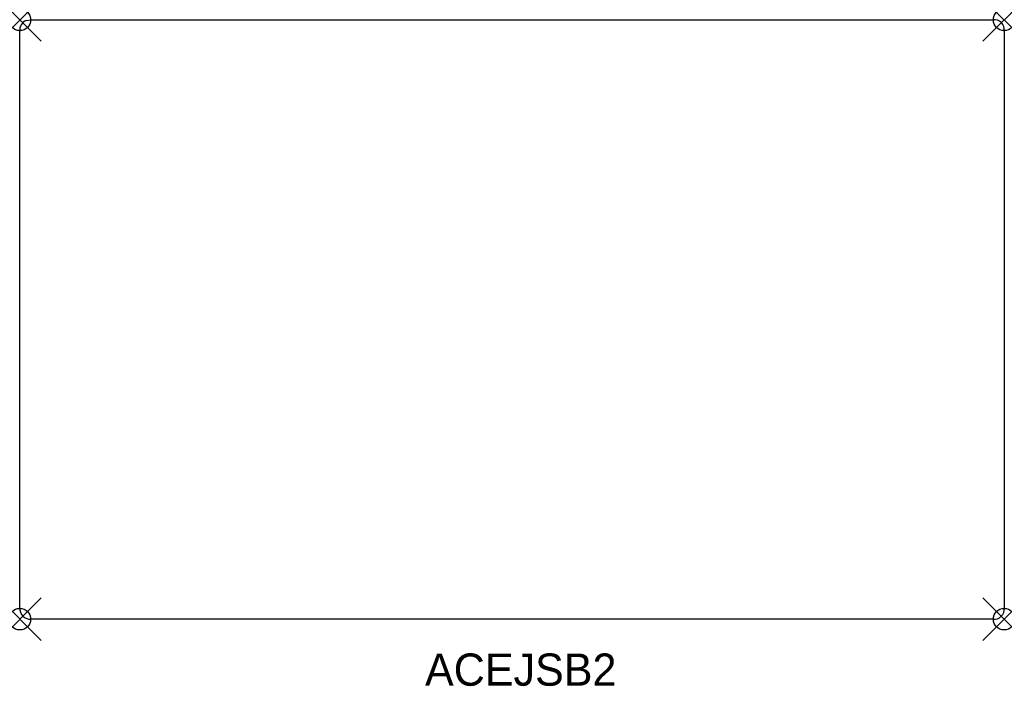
# Model space of a CAD drawing. Header units: inches. Extents: x 0 to 45.9, y -31 to 0.
import ezdxf

# ---------------------------------------------------------------- set-up
doc = ezdxf.new("R2010")
doc.units = ezdxf.units.IN
doc.header["$MEASUREMENT"] = 0
doc.header["$PDMODE"] = 35
doc.header["$PDSIZE"] = 1
doc.layers.add('A-FURN-P-ST', color=2, linetype='Continuous')
doc.layers.add('A-FURN-P-ST-TN', color=2, linetype='Continuous')

msp = doc.modelspace()

# ---------------------------------------------------------------- linework, layer by layer
at = {"layer": 'A-FURN-P-ST'}
for p, q in [((0.534, 0), (45.325, 0)), ((0.3, -0.033), (0.534, 0)), ((0, -27.368), (0, -0.533)), ((45.858, -0.534), (45.858, -27.368)), ((45.325, -27.902), (0.534, -27.902))]:
    msp.add_line(p, q, dxfattribs=at)
for centre, radius, start, end in [((45.4, -0.458), 0.464, 350.6481, 99.3437), ((0.443, -0.459), 0.449, 108.53, 189.5077), ((0.484, -27.418), 0.486, 174.0979, 275.8939), ((45.391, -27.434), 0.472, 261.9448, 8.0331)]:
    msp.add_arc(centre, radius, start, end, dxfattribs=at)
for p in [(0, 0), (45.858, 0), (0, -27.902), (45.858, -27.902)]:
    msp.add_point(p, dxfattribs=at)

# ---------------------------------------------------------------- texts
at = {"layer": 'A-FURN-P-ST-TN'}
msp.add_text('ACEJSB2', height=1.5, dxfattribs=at).set_placement((18.877, -31))

doc.saveas('drawing.dxf')
